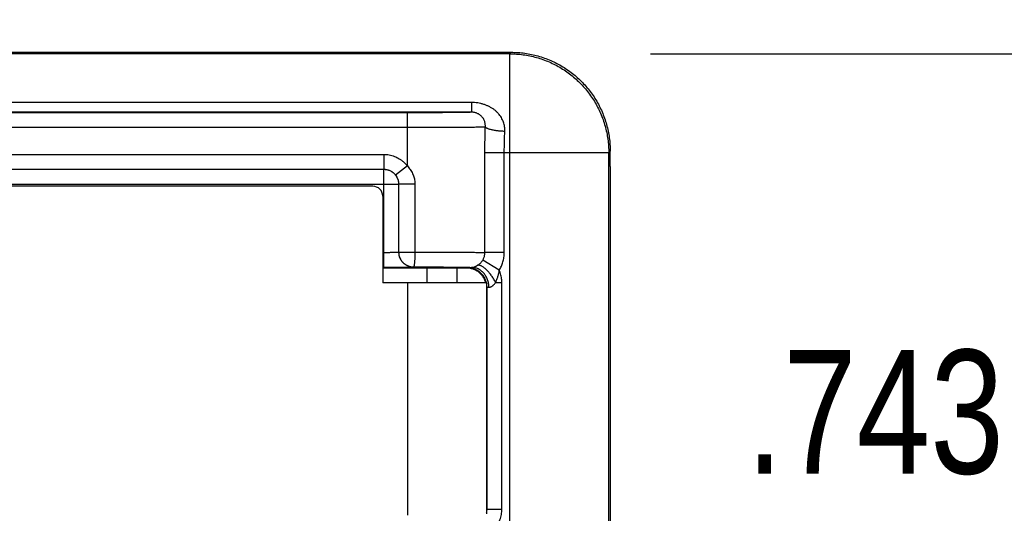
# Model space of a CAD drawing. Header units: inches. Extents: x 0 to 22, y 0 to 17.
# Tile 34 of 42: x 12.6 to 13.6, y 13.9 to 14.4. Entities that reach past the tile are written whole.
import ezdxf

# ---------------------------------------------------------------- set-up
doc = ezdxf.new("R2010")
doc.units = ezdxf.units.IN
doc.header["$LTSCALE"] = 1.21
doc.header["$MEASUREMENT"] = 0
doc.layers.get('0').update_dxf_attribs({"linetype": 'CONTINUOUS'})
doc.layers.add('DIMENSIONS', color=7, linetype='CONTINUOUS')
doc.styles.get("Standard").update_dxf_attribs({"font": 'txt', "width": 0.8})
doc.dimstyles.new('DIMSTYLE_1', dxfattribs={"dimtxt": 0.125, "dimasz": 0.18, "dimexe": 0.18, "dimexo": 0.0625, "dimgap": 0.09, "dimtad": 0, "dimtih": 1, "dimtoh": 1, "dimdec": 3, "dimzin": 4, "dimdsep": 46, "dimtxsty": 'STANDARD', "dimblk": '_FILLED', "dimblk1": '_FILLED', "dimblk2": '_FILLED', "dimcen": 0.09, "dimadec": 0, "dimazin": 0, "dimtp": 0.01, "dimtm": 0.01, "dimtfac": 1, "dimtdec": 3, "dimtofl": 0, "dimtmove": 0, "dimatfit": 3, "dimldrblk": '_FILLED', "dimfxl": 1, "dimtolj": 1, "dimtzin": 4, "dimarcsym": 0})

# ---------------------------------------------------------------- blocks, each defined once
blk = doc.blocks.new('_FILLED')
at = {"color": 0, "linetype": 'BYBLOCK'}
blk.add_solid([(0, 0), (-1, 0.1736), (-1, -0.1736)], dxfattribs=at)
blk = doc.blocks.new('*D7')
at = {"layer": 'DIMENSIONS', "color": 2, "linetype": 'CONTINUOUS'}
for p, q in [((13.90361, 14.35299), (13.90361, 14.71299)), ((13.19421, 14.35299), (14.02861, 14.35299)), ((13.09742, 13.61012), (14.02861, 13.61012)), ((13.90361, 13.61012), (13.90361, 13.25012))]:
    blk.add_line(p, q, dxfattribs=at)
at = {"layer": 'DIMENSIONS', "color": 2, "linetype": 'CONTINUOUS', "xscale": 0.18, "yscale": 0.18, "zscale": 0.18}
for p, rotation in [((13.90361, 14.35299), 270), ((13.90361, 13.61012), 90)]:
    blk.add_blockref('_FILLED', p, dxfattribs=dict(at, rotation=rotation))
at = {"layer": 'DIMENSIONS', "color": 2, "linetype": 'CONTINUOUS', "width": 0.8}
for s, p in [('[', (13.81611, 13.92886)), (']', (14.41611, 13.92886)), ('.743', (13.29111, 13.92886)), ('18.87', (13.91611, 13.92886))]:
    blk.add_text(s, height=0.125, dxfattribs=at).set_placement(p)
blk = doc.blocks.new('*D13')
at = {"layer": 'DIMENSIONS', "color": 2, "linetype": 'CONTINUOUS'}
for p, q in [((10.16261, 14.40987), (10.16261, 15.22962)), ((12.37125, 13.56486), (12.37125, 15.22962)), ((10.16261, 15.10462), (9.80261, 15.10462)), ((12.37125, 15.10462), (12.73125, 15.10462))]:
    blk.add_line(p, q, dxfattribs=at)
at = {"layer": 'DIMENSIONS', "color": 2, "linetype": 'CONTINUOUS', "xscale": 0.18, "yscale": 0.18, "zscale": 0.18}
blk.add_blockref('_FILLED', (10.16261, 15.10462), dxfattribs=at)
at = {"layer": 'DIMENSIONS', "color": 2, "linetype": 'CONTINUOUS', "xscale": 0.18, "yscale": 0.18, "zscale": 0.18, "rotation": 180}
blk.add_blockref('_FILLED', (12.37125, 15.10462), dxfattribs=at)
at = {"layer": 'DIMENSIONS', "color": 2, "linetype": 'CONTINUOUS', "width": 0.8}
for s, p in [('[', (11.30852, 15.04212)), (']', (11.80852, 15.04212)), ('2.209', (10.68352, 15.04212)), ('56.1', (11.40852, 15.04212))]:
    blk.add_text(s, height=0.125, dxfattribs=at).set_placement(p)

msp = doc.modelspace()

# ---------------------------------------------------------------- linework, layer by layer
at = {"color": 7, "linetype": 'CONTINUOUS'}
for p, q in [((11.28661, 14.35462), (13.05362, 14.35449)), ((13.05212, 14.35299), (11.28661, 14.35299)), ((13.05212, 14.35299), (13.05362, 14.35449)), ((13.05212, 13.79972), (13.05212, 14.35299)), ((13.01354, 14.30378), (11.28661, 14.30378)), ((13.01354, 14.30378), (13.01354, 14.29394)), ((13.01354, 14.29394), (11.28661, 14.29394)), ((12.94861, 14.2934), (11.28661, 14.2934)), ((12.94861, 14.23965), (12.94861, 14.2934)), ((12.94861, 14.2784), (11.28661, 14.2784)), ((11.28661, 14.25135), (12.92484, 14.25135)), ((12.92484, 14.25135), (12.92484, 14.23635)), ((13.027, 14.15222), (13.027, 14.25299)), ((13.15212, 14.25299), (13.027, 14.25299)), ((13.04659, 14.15222), (13.04659, 14.25299)), ((13.15212, 14.25299), (13.15361, 14.25448)), ((13.15212, 13.82911), (13.15212, 14.25299)), ((13.15361, 14.2392), (13.15361, 14.25448)), ((12.94861, 14.23965), (12.93673, 14.2305)), ((11.28661, 14.23635), (12.92484, 14.23635)), ((11.28661, 14.2363), (12.92479, 14.2363)), ((12.92484, 14.23635), (12.92479, 14.2363)), ((12.92479, 14.13737), (12.92479, 14.2363)), ((12.91373, 14.21912), (10.99042, 14.21912)), ((11.28661, 14.2213), (12.93979, 14.2213)), ((12.93984, 14.22135), (12.93979, 14.2213)), ((12.93979, 14.2213), (12.93979, 14.15263)), ((12.93984, 14.22135), (12.93984, 14.15267)), ((12.95627, 14.22135), (12.93984, 14.22135)), ((12.95627, 14.22135), (12.95627, 14.15267)), ((12.92373, 14.20912), (12.92373, 14.12162)), ((12.92373, 14.15237), (12.92479, 14.15237)), ((12.93979, 14.15263), (12.93984, 14.15267)), ((12.93984, 14.15267), (12.95627, 14.15267)), ((13.04659, 14.15222), (13.027, 14.15222)), ((12.92373, 14.13737), (12.92479, 14.13737)), ((12.95479, 14.13763), (12.95483, 14.13767)), ((13.04151, 14.13425), (13.02475, 14.14452)), ((13.00862, 14.13645), (12.92373, 14.13646)), ((12.96873, 14.12162), (12.96873, 14.13646)), ((12.99873, 14.13645), (12.99873, 14.12162)), ((13.00862, 14.13645), (13.00914, 14.13698)), ((13.02873, 14.12162), (12.92373, 14.12162)), ((12.94873, 14.12162), (12.94873, 13.887)), ((13.02873, 14.12162), (13.02873, 13.88812)), ((13.03787, 14.12198), (13.04414, 14.12198)), ((13.04414, 13.89284), (13.04414, 14.12198)), ((13.02873, 14.11657), (13.02914, 14.11698)), ((13.02914, 13.89284), (13.02914, 14.11698)), ((13.02914, 13.89284), (13.02873, 13.89325)), ((13.02914, 13.89284), (13.04414, 13.89284))]:
    msp.add_line(p, q, dxfattribs=at)
msp.add_arc((12.91373, 14.20912), 0.01, 0, 90, dxfattribs=at)
for points, knots in [([(13.05212, 14.35299), (13.0544, 14.35299), (13.05895, 14.35283), (13.06575, 14.35213), (13.07248, 14.35097), (13.07912, 14.34935), (13.08564, 14.34729), (13.09199, 14.34478), (13.09816, 14.34184), (13.10412, 14.3385), (13.10983, 14.33475), (13.11528, 14.33062), (13.12043, 14.32613), (13.12526, 14.3213), (13.12975, 14.31615), (13.13388, 14.3107), (13.13763, 14.30499), (13.14098, 14.29903), (13.14391, 14.29286), (13.14642, 14.2865), (13.14849, 14.27999), (13.1501, 14.27335), (13.15127, 14.26662), (13.15196, 14.25982), (13.15212, 14.25527), (13.15212, 14.25299)], [0, 0, 0, 0, 0.043477, 0.086955, 0.130433, 0.173911, 0.217389, 0.260867, 0.304346, 0.347824, 0.391303, 0.434782, 0.478261, 0.521739, 0.565218, 0.608697, 0.652176, 0.695654, 0.739133, 0.782611, 0.826089, 0.869567, 0.913045, 0.956523, 1, 1, 1, 1]), ([(13.05362, 14.35449), (13.0559, 14.35449), (13.06045, 14.35433), (13.06725, 14.35363), (13.07398, 14.35247), (13.08062, 14.35085), (13.08713, 14.34879), (13.09349, 14.34628), (13.09966, 14.34334), (13.10562, 14.33999), (13.11133, 14.33625), (13.11677, 14.33212), (13.12192, 14.32763), (13.12676, 14.32279), (13.13125, 14.31764), (13.13537, 14.3122), (13.13912, 14.30648), (13.14247, 14.30053), (13.1454, 14.29436), (13.14791, 14.288), (13.14998, 14.28148), (13.1516, 14.27485), (13.15276, 14.26811), (13.15346, 14.26131), (13.15361, 14.25676), (13.15361, 14.25448)], [0, 0, 0, 0, 0.043451, 0.086967, 0.130446, 0.173874, 0.217383, 0.260885, 0.304308, 0.347799, 0.391313, 0.43475, 0.47822, 0.521741, 0.565212, 0.608651, 0.652166, 0.69566, 0.739087, 0.782593, 0.826106, 0.869539, 0.913023, 0.956544, 1, 1, 1, 1]), ([(13.04713, 14.27455), (13.04716, 14.27533), (13.04716, 14.27688), (13.04694, 14.27923), (13.04648, 14.28158), (13.04578, 14.28392), (13.04484, 14.28623), (13.04365, 14.28848), (13.04221, 14.29065), (13.04053, 14.29272), (13.0386, 14.29467), (13.03643, 14.29649), (13.03404, 14.29815), (13.03146, 14.29963), (13.0287, 14.30089), (13.02581, 14.30195), (13.02281, 14.30277), (13.01975, 14.30335), (13.01665, 14.3037), (13.01457, 14.30378), (13.01354, 14.30378)], [0, 0, 0, 0, 0.046627, 0.093654, 0.141691, 0.190642, 0.24058, 0.291577, 0.343719, 0.39718, 0.452182, 0.508914, 0.567314, 0.627132, 0.688095, 0.749912, 0.812298, 0.874999, 0.937673, 1, 1, 1, 1]), ([(13.01354, 14.29394), (13.0134, 14.29391), (13.01299, 14.29389), (13.0122, 14.29384), (13.01104, 14.2938), (13.00952, 14.29376), (13.00764, 14.29372), (13.00542, 14.29369), (13.00287, 14.29365), (13, 14.29362), (12.99684, 14.29358), (12.9934, 14.29355), (12.98969, 14.29352), (12.98575, 14.2935), (12.9816, 14.29347), (12.97725, 14.29345), (12.97273, 14.29344), (12.96808, 14.29342), (12.96331, 14.29341), (12.95846, 14.2934), (12.95355, 14.2934), (12.95026, 14.2934), (12.94861, 14.2934)], [0, 0, 0, 0, 0.006498, 0.018744, 0.03669, 0.060222, 0.0892, 0.123468, 0.162824, 0.207031, 0.255841, 0.308964, 0.366095, 0.426896, 0.491022, 0.55811, 0.62778, 0.699613, 0.773185, 0.848113, 0.92391, 1, 1, 1, 1]), ([(13.02742, 14.27887), (13.02746, 14.2794), (13.02748, 14.28049), (13.02735, 14.28211), (13.02703, 14.28371), (13.02653, 14.28526), (13.02586, 14.28674), (13.02502, 14.28812), (13.02404, 14.28937), (13.02294, 14.29047), (13.02176, 14.2914), (13.02054, 14.29217), (13.01931, 14.29277), (13.0181, 14.29323), (13.01692, 14.29356), (13.01576, 14.29378), (13.01464, 14.29391), (13.0139, 14.29394), (13.01354, 14.29394)], [0, 0, 0, 0, 0.070011, 0.140464, 0.210954, 0.281364, 0.351631, 0.421483, 0.490372, 0.55762, 0.622719, 0.68518, 0.744412, 0.800437, 0.853582, 0.904068, 0.952835, 1, 1, 1, 1]), ([(13.02742, 14.27887), (13.02704, 14.27885), (13.02614, 14.27882), (13.02462, 14.27879), (13.02272, 14.27875), (13.02045, 14.27871), (13.01784, 14.27868), (13.01489, 14.27865), (13.01161, 14.27861), (13.00803, 14.27858), (13.00415, 14.27855), (13.00001, 14.27853), (12.99561, 14.2785), (12.99099, 14.27848), (12.98616, 14.27846), (12.98115, 14.27845), (12.97597, 14.27843), (12.97066, 14.27842), (12.96524, 14.27841), (12.95974, 14.2784), (12.95419, 14.2784), (12.95047, 14.2784), (12.94861, 14.2784)], [0, 0, 0, 0, 0.014623, 0.034052, 0.058198, 0.086952, 0.120176, 0.157704, 0.199346, 0.244904, 0.294154, 0.346834, 0.402674, 0.461411, 0.522779, 0.586504, 0.652284, 0.719773, 0.788626, 0.858515, 0.929091, 1, 1, 1, 1]), ([(13.027, 14.25299), (13.027, 14.25587), (13.02703, 14.26163), (13.02718, 14.27026), (13.02733, 14.276), (13.02742, 14.27887)], [0, 0, 0, 0, 0.334075, 0.667654, 1, 1, 1, 1]), ([(13.04713, 14.27455), (13.04646, 14.27458), (13.04513, 14.27464), (13.04316, 14.27478), (13.04123, 14.27496), (13.03935, 14.27517), (13.03756, 14.27542), (13.03586, 14.27571), (13.03427, 14.27603), (13.03281, 14.27637), (13.03149, 14.27674), (13.03033, 14.27713), (13.02934, 14.27754), (13.02852, 14.27796), (13.02788, 14.27838), (13.02755, 14.2787), (13.02742, 14.27887)], [0, 0, 0, 0, 0.097764, 0.194673, 0.2898, 0.382242, 0.471127, 0.555624, 0.634957, 0.708417, 0.775376, 0.835306, 0.88781, 0.932661, 0.969896, 1, 1, 1, 1]), ([(13.04659, 14.25299), (13.04659, 14.2548), (13.04662, 14.25841), (13.04672, 14.26382), (13.04689, 14.2692), (13.04704, 14.27277), (13.04713, 14.27455)], [0, 0, 0, 0, 0.251301, 0.502175, 0.75196, 1, 1, 1, 1]), ([(12.92484, 14.25135), (12.92575, 14.25135), (12.92757, 14.25127), (12.93028, 14.25089), (12.93296, 14.25027), (12.93557, 14.24941), (12.93809, 14.24831), (12.9405, 14.24698), (12.94278, 14.24544), (12.94491, 14.2437), (12.94687, 14.24177), (12.94805, 14.24037), (12.94861, 14.23965)], [0, 0, 0, 0, 0.099192, 0.199008, 0.299176, 0.399413, 0.499521, 0.5996, 0.699763, 0.799988, 0.900135, 1, 1, 1, 1]), ([(12.94861, 14.23965), (12.94916, 14.23907), (12.95021, 14.23787), (12.95164, 14.23596), (12.95289, 14.23396), (12.95395, 14.23189), (12.95482, 14.22978), (12.95548, 14.22764), (12.95595, 14.22551), (12.95621, 14.22342), (12.95627, 14.22203), (12.95627, 14.22135)], [0, 0, 0, 0, 0.117908, 0.235183, 0.351318, 0.465818, 0.578241, 0.688197, 0.795334, 0.899352, 1, 1, 1, 1]), ([(13.15361, 14.2392), (13.15361, 14.1891), (13.15361, 14.08891), (13.15361, 13.93863), (13.15361, 13.83844), (13.15361, 13.78834)], [0, 0, 0, 0, 0.333332, 0.66667, 1, 1, 1, 1]), ([(12.92479, 14.2363), (12.92532, 14.2363), (12.92636, 14.23625), (12.92792, 14.236), (12.92944, 14.23559), (12.9309, 14.23503), (12.93231, 14.23432), (12.93362, 14.23346), (12.93485, 14.23247), (12.93596, 14.23136), (12.93695, 14.23014), (12.93781, 14.22882), (12.93852, 14.22742), (12.93908, 14.22595), (12.93949, 14.22443), (12.93974, 14.22287), (12.93979, 14.22183), (12.93979, 14.2213)], [0, 0, 0, 0, 0.066665, 0.133331, 0.199997, 0.266664, 0.333331, 0.399999, 0.466666, 0.533334, 0.600001, 0.666669, 0.733336, 0.800003, 0.866669, 0.933335, 1, 1, 1, 1]), ([(12.92484, 14.23635), (12.92535, 14.23635), (12.92636, 14.2363), (12.92787, 14.23607), (12.92935, 14.23568), (12.93078, 14.23515), (12.93215, 14.23448), (12.93345, 14.23367), (12.93465, 14.23273), (12.93575, 14.23168), (12.93642, 14.2309), (12.93673, 14.2305)], [0, 0, 0, 0, 0.111133, 0.222261, 0.333382, 0.444497, 0.555609, 0.666716, 0.777821, 0.88892, 1, 1, 1, 1]), ([(12.93673, 14.2305), (12.93705, 14.23008), (12.93766, 14.22919), (12.93844, 14.22775), (12.93906, 14.22621), (12.93951, 14.22461), (12.93978, 14.22298), (12.93984, 14.22189), (12.93984, 14.22135)], [0, 0, 0, 0, 0.162601, 0.328897, 0.497387, 0.666505, 0.834595, 1, 1, 1, 1]), ([(12.92479, 14.15237), (12.92531, 14.15237), (12.92635, 14.15237), (12.92789, 14.15237), (12.92939, 14.15238), (12.93085, 14.15239), (12.93224, 14.1524), (12.93354, 14.15242), (12.93475, 14.15243), (12.93586, 14.15245), (12.93684, 14.15247), (12.93769, 14.1525), (12.93841, 14.15252), (12.93897, 14.15255), (12.9394, 14.15256), (12.93963, 14.15261), (12.93978, 14.1526), (12.93979, 14.15263)], [0, 0, 0, 0, 0.104036, 0.206945, 0.307603, 0.404895, 0.497743, 0.585138, 0.666134, 0.739866, 0.805585, 0.862638, 0.910433, 0.948429, 0.976187, 0.993405, 1, 1, 1, 1]), ([(12.93979, 14.15263), (12.93979, 14.1521), (12.93985, 14.15106), (12.94009, 14.1495), (12.9405, 14.14798), (12.94106, 14.14652), (12.94178, 14.14511), (12.94263, 14.1438), (12.94362, 14.14257), (12.94474, 14.14146), (12.94596, 14.14047), (12.94728, 14.13961), (12.94868, 14.1389), (12.95015, 14.13834), (12.95167, 14.13793), (12.95322, 14.13768), (12.95427, 14.13763), (12.95479, 14.13763)], [0, 0, 0, 0, 0.066665, 0.133331, 0.199997, 0.266664, 0.333331, 0.399999, 0.466666, 0.533334, 0.600001, 0.666669, 0.733336, 0.800002, 0.866669, 0.933335, 1, 1, 1, 1]), ([(12.93984, 14.15267), (12.93984, 14.15214), (12.93989, 14.15107), (12.94015, 14.14946), (12.94059, 14.14787), (12.94121, 14.14633), (12.94199, 14.14487), (12.94292, 14.14352), (12.94396, 14.1423), (12.9451, 14.14123), (12.94631, 14.1403), (12.94759, 14.13951), (12.94894, 14.13885), (12.95036, 14.13833), (12.95182, 14.13795), (12.95332, 14.13772), (12.95433, 14.13767), (12.95483, 14.13767)], [0, 0, 0, 0, 0.067493, 0.136649, 0.206834, 0.27742, 0.347785, 0.417324, 0.485452, 0.551683, 0.616237, 0.679793, 0.743152, 0.807099, 0.871504, 0.935902, 1, 1, 1, 1]), ([(12.95627, 14.15267), (12.95627, 14.15211), (12.95626, 14.15101), (12.95624, 14.14936), (12.95619, 14.14776), (12.95613, 14.14622), (12.95605, 14.14476), (12.95596, 14.1434), (12.95586, 14.14215), (12.95574, 14.14104), (12.95561, 14.14006), (12.95547, 14.13925), (12.95533, 14.1386), (12.95518, 14.13812), (12.95504, 14.13781), (12.9549, 14.13768), (12.95483, 14.13767)], [0, 0, 0, 0, 0.10985, 0.218347, 0.324155, 0.425972, 0.522548, 0.6127, 0.69533, 0.769441, 0.834153, 0.888724, 0.932583, 0.965399, 0.987298, 1, 1, 1, 1]), ([(12.95627, 14.15267), (12.95814, 14.15267), (12.96186, 14.15267), (12.96739, 14.15266), (12.97283, 14.15265), (12.97814, 14.15263), (12.9833, 14.15262), (12.98829, 14.1526), (12.99309, 14.15258), (12.99767, 14.15256), (13.002, 14.15253), (13.00607, 14.1525), (13.00985, 14.15247), (13.01332, 14.15244), (13.01647, 14.15241), (13.01928, 14.15237), (13.02174, 14.15234), (13.02383, 14.1523), (13.02554, 14.15226), (13.02655, 14.15224), (13.027, 14.15222)], [0, 0, 0, 0, 0.079345, 0.157679, 0.234636, 0.309859, 0.382999, 0.453709, 0.521651, 0.58648, 0.647859, 0.705469, 0.759013, 0.808214, 0.85282, 0.892607, 0.927379, 0.956962, 0.981209, 1, 1, 1, 1]), ([(13.02475, 14.14452), (13.02499, 14.14491), (13.02545, 14.1457), (13.02601, 14.14694), (13.02645, 14.14822), (13.02676, 14.14954), (13.02695, 14.15087), (13.027, 14.15177), (13.02699, 14.15222)], [0, 0, 0, 0, 0.168369, 0.335907, 0.502722, 0.668924, 0.834639, 1, 1, 1, 1]), ([(13.04151, 14.13425), (13.04192, 14.13491), (13.04268, 14.13625), (13.04368, 14.13833), (13.04455, 14.14048), (13.04526, 14.14268), (13.04584, 14.14494), (13.04626, 14.14728), (13.04653, 14.14971), (13.04659, 14.15137), (13.04659, 14.15222)], [0, 0, 0, 0, 0.122305, 0.244643, 0.366982, 0.489269, 0.611943, 0.736692, 0.865411, 1, 1, 1, 1]), ([(12.92479, 14.13737), (12.9257, 14.13737), (12.9275, 14.13737), (12.93021, 14.13737), (12.93288, 14.13738), (12.9355, 14.13739), (12.93803, 14.1374), (12.94045, 14.13741), (12.94273, 14.13742), (12.94486, 14.13744), (12.94681, 14.13745), (12.94858, 14.13747), (12.95015, 14.13749), (12.95151, 14.13751), (12.95264, 14.13753), (12.95352, 14.13756), (12.95418, 14.13756), (12.95455, 14.13762), (12.95476, 14.13759), (12.95479, 14.13763)], [0, 0, 0, 0, 0.090345, 0.180771, 0.270294, 0.357909, 0.442619, 0.523459, 0.59968, 0.67073, 0.736061, 0.795184, 0.847641, 0.892949, 0.930649, 0.960389, 0.981897, 0.995062, 1, 1, 1, 1]), ([(12.95483, 14.13767), (12.95645, 14.13767), (12.95966, 14.13767), (12.96445, 14.13766), (12.96919, 14.13765), (12.97382, 14.13763), (12.97832, 14.13761), (12.98264, 14.13759), (12.98677, 14.13757), (12.99066, 14.13754), (12.99431, 14.13751), (12.9977, 14.13748), (13.00079, 14.13745), (13.00359, 14.13741), (13.00606, 14.13737), (13.00819, 14.13733), (13.00998, 14.1373), (13.0114, 14.13725), (13.01246, 14.13722), (13.01315, 14.13717), (13.01349, 14.13715), (13.01359, 14.13712)], [0, 0, 0, 0, 0.082251, 0.164058, 0.244798, 0.32384, 0.400569, 0.474385, 0.544725, 0.611182, 0.673416, 0.731081, 0.783871, 0.831497, 0.873666, 0.910101, 0.940569, 0.964874, 0.982878, 0.994567, 1, 1, 1, 1]), ([(13.01359, 14.13712), (13.01375, 14.13713), (13.01408, 14.13715), (13.0146, 14.1372), (13.01514, 14.13729), (13.01571, 14.13742), (13.01632, 14.13759), (13.01697, 14.13782), (13.01764, 14.13811), (13.01831, 14.13844), (13.01899, 14.13882), (13.01944, 14.13911), (13.01967, 14.13926)], [0, 0, 0, 0, 0.073898, 0.153127, 0.237199, 0.326192, 0.422902, 0.529814, 0.641331, 0.754403, 0.874952, 1, 1, 1, 1]), ([(13.01967, 14.13926), (13.01994, 14.13944), (13.02049, 14.13983), (13.02128, 14.14047), (13.02205, 14.14118), (13.02279, 14.14194), (13.02349, 14.14276), (13.02415, 14.14362), (13.02455, 14.14422), (13.02475, 14.14452)], [0, 0, 0, 0, 0.134065, 0.272926, 0.414983, 0.559401, 0.705387, 0.852366, 1, 1, 1, 1]), ([(13.03787, 14.12198), (13.03757, 14.12255), (13.03695, 14.1237), (13.03595, 14.1254), (13.03489, 14.12706), (13.03378, 14.12867), (13.03263, 14.13021), (13.03145, 14.13168), (13.03025, 14.13305), (13.02904, 14.13432), (13.02784, 14.13546), (13.02665, 14.13648), (13.02549, 14.13735), (13.02437, 14.13808), (13.0233, 14.13865), (13.02229, 14.13906), (13.02134, 14.13931), (13.02047, 14.13939), (13.01992, 14.13932), (13.01967, 14.13926)], [0, 0, 0, 0, 0.074416, 0.14961, 0.224973, 0.299872, 0.373675, 0.445769, 0.515563, 0.582499, 0.646064, 0.705799, 0.761318, 0.812325, 0.858639, 0.900233, 0.937285, 0.97026, 1, 1, 1, 1]), ([(13.01347, 14.13585), (13.01309, 14.13595), (13.01211, 14.13616), (13.01049, 14.13639), (13.00924, 14.13645), (13.00862, 14.13645)], [0, 0, 0, 0, 0.237655, 0.618823, 1, 1, 1, 1]), ([(13.00914, 14.13698), (13.00916, 14.137), (13.00928, 14.13699), (13.00949, 14.13702), (13.00986, 14.13703), (13.01035, 14.13706), (13.01098, 14.13707), (13.01174, 14.13709), (13.01262, 14.13711), (13.01325, 14.13712), (13.01359, 14.13712)], [0, 0, 0, 0, 0.020238, 0.070867, 0.151968, 0.26334, 0.404442, 0.574637, 0.773335, 1, 1, 1, 1]), ([(13.02859, 14.12162), (13.02844, 14.12224), (13.02809, 14.12347), (13.02738, 14.12524), (13.02651, 14.12694), (13.02549, 14.12855), (13.02431, 14.13006), (13.02299, 14.13144), (13.02155, 14.1327), (13.01999, 14.13381), (13.01834, 14.13477), (13.0166, 14.13556), (13.0148, 14.13619), (13.01294, 14.13664), (13.01105, 14.13692), (13.00978, 14.13698), (13.00914, 14.13698)], [0, 0, 0, 0, 0.071427, 0.142856, 0.214284, 0.285713, 0.357142, 0.428572, 0.500001, 0.57143, 0.64286, 0.714289, 0.785717, 0.857145, 0.928573, 1, 1, 1, 1]), ([(13.02793, 14.12162), (13.02777, 14.12222), (13.02739, 14.12341), (13.02666, 14.12514), (13.02577, 14.12678), (13.02473, 14.12834), (13.02355, 14.12979), (13.02224, 14.13113), (13.02081, 14.13234), (13.01927, 14.13341), (13.01764, 14.13433), (13.01593, 14.13509), (13.01453, 14.13557), (13.0137, 14.13579), (13.01347, 14.13585)], [0, 0, 0, 0, 0.087903, 0.175807, 0.26371, 0.351612, 0.439513, 0.527414, 0.615314, 0.703213, 0.791111, 0.879009, 0.966906, 1, 1, 1, 1]), ([(13.03105, 14.11712), (13.03104, 14.11778), (13.03098, 14.11908), (13.03073, 14.12102), (13.0303, 14.12292), (13.02972, 14.12476), (13.02899, 14.12653), (13.02811, 14.12822), (13.02708, 14.12979), (13.02593, 14.13125), (13.02466, 14.13257), (13.02329, 14.13374), (13.02182, 14.13476), (13.02027, 14.1356), (13.01866, 14.13627), (13.01699, 14.13675), (13.0153, 14.13705), (13.01416, 14.13712), (13.01359, 14.13712)], [0, 0, 0, 0, 0.066563, 0.132997, 0.199154, 0.264895, 0.330096, 0.39465, 0.458471, 0.5215, 0.583706, 0.645089, 0.70568, 0.765544, 0.824775, 0.883495, 0.941849, 1, 1, 1, 1]), ([(13.03787, 14.12198), (13.03832, 14.12298), (13.03913, 14.12502), (13.04019, 14.12809), (13.041, 14.13116), (13.04137, 14.13323), (13.04151, 14.13425)], [0, 0, 0, 0, 0.25801, 0.510737, 0.758158, 1, 1, 1, 1]), ([(13.04414, 14.12198), (13.04414, 14.12282), (13.04407, 14.12451), (13.04375, 14.12702), (13.04322, 14.12949), (13.04248, 14.13191), (13.04186, 14.13348), (13.04151, 14.13425)], [0, 0, 0, 0, 0.200625, 0.400226, 0.599513, 0.799215, 1, 1, 1, 1]), ([(13.02914, 14.11698), (13.02914, 14.11743), (13.02911, 14.11833), (13.02897, 14.11967), (13.02882, 14.12056), (13.02873, 14.121)], [0, 0, 0, 0, 0.333338, 0.666678, 1, 1, 1, 1]), ([(13.03105, 14.11712), (13.03127, 14.11713), (13.03174, 14.11717), (13.03244, 14.11733), (13.03316, 14.11759), (13.03388, 14.11795), (13.03461, 14.11843), (13.03537, 14.11906), (13.03618, 14.11983), (13.03703, 14.12081), (13.03758, 14.12156), (13.03787, 14.12198)], [0, 0, 0, 0, 0.078711, 0.161452, 0.248261, 0.340397, 0.440307, 0.551515, 0.678662, 0.826992, 1, 1, 1, 1]), ([(13.02914, 14.11698), (13.02915, 14.11701), (13.02929, 14.11701), (13.0295, 14.11705), (13.0299, 14.11707), (13.03042, 14.1171), (13.03082, 14.11712), (13.03105, 14.11712)], [0, 0, 0, 0, 0.049032, 0.174645, 0.376545, 0.652647, 1, 1, 1, 1]), ([(13.02873, 13.88937), (13.02882, 13.88975), (13.02897, 13.89051), (13.02911, 13.89167), (13.02914, 13.89245), (13.02914, 13.89284)], [0, 0, 0, 0, 0.333282, 0.666614, 1, 1, 1, 1]), ([(13.03474, 13.87103), (13.0354, 13.87165), (13.03666, 13.87297), (13.03837, 13.87509), (13.03988, 13.87736), (13.04118, 13.87975), (13.04225, 13.88225), (13.04309, 13.88484), (13.0437, 13.88748), (13.04406, 13.89015), (13.04414, 13.89195), (13.04414, 13.89284)], [0, 0, 0, 0, 0.111678, 0.223195, 0.334607, 0.445971, 0.557337, 0.668594, 0.779565, 0.890082, 1, 1, 1, 1])]:
    msp.add_open_spline(points, degree=3, knots=knots, dxfattribs=at)

# ---------------------------------------------------------------- dimensions: what is measured, and where the dimension line sits
at = {"layer": 'DIMENSIONS', "color": 2, "linetype": 'CONTINUOUS'}
dim = msp.add_linear_dim(base=(12.37125, 15.10462), p1=(10.16261, 14.40987), p2=(12.37125, 13.56486), dimstyle='DIMSTYLE_1', dxfattribs=at)
dim.commit()
dim.dimension.update_dxf_attribs({"geometry": '*D13', "text_midpoint": (11.29602, 15.10462), "dimtype": 160})
dim = msp.add_linear_dim(base=(13.90361, 13.61012), p1=(13.19421, 14.35299), p2=(13.09742, 13.61012), angle=270, dimstyle='DIMSTYLE_1', dxfattribs=at)
dim.commit()
dim.dimension.update_dxf_attribs({"geometry": '*D7', "text_midpoint": (13.90361, 13.99136), "dimtype": 160})

doc.saveas('drawing.dxf')
